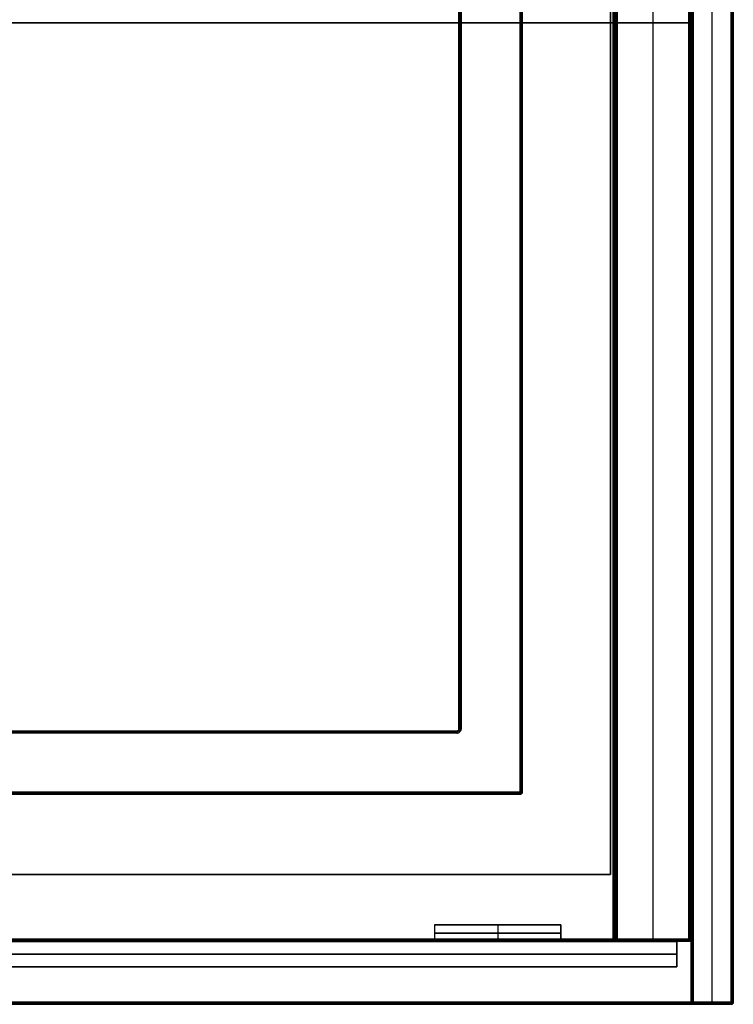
# Model space of a CAD drawing. Header units: millimetres. Extents: x 7375 to 8710, y 0 to 470.
# Tile 11 of 15: x 8540 to 8710, y 0 to 234. Entities that reach past the tile are written whole.
import ezdxf

# ---------------------------------------------------------------- set-up
doc = ezdxf.new("R2010")
doc.units = ezdxf.units.MM
for name, color, linetype, true_color in [('ante', 18, 'Continuous', 0x4c0000), ('ripiani', 18, 'Continuous', 0x4c0000), ('struttura', 18, 'Continuous', 0x4c0000)]:
    doc.layers.add(name, color=color, linetype=linetype, true_color=true_color)

msp = doc.modelspace()

# ---------------------------------------------------------------- linework, layer by layer
at = {"layer": 'ante'}
for p, q in [((8638.61, 18.92, 410.63), (8638.61, 14.92, 410.63)), ((8638.61, 18.92, 410.63), (8668.61, 18.92, 410.63)), ((8653.61, 18.92, 715.63), (8653.61, 14.92, 715.63)), ((8653.61, 18.92, 105.63), (8653.61, 14.92, 105.63)), ((8653.61, 18.92, 105.63), (8653.61, 18.92, 715.63)), ((8668.61, 18.92, 410.63), (8668.61, 14.92, 410.63)), ((8668.61, 16.92, 715.63), (8638.61, 16.92, 715.63)), ((8638.61, 16.92, 715.63), (8638.61, 16.92, 105.63)), ((8638.61, 16.92, 105.63), (8668.61, 16.92, 105.63)), ((8668.61, 16.92, 105.63), (8668.61, 16.92, 715.63)), ((8043.19, 14.92, 410.63), (8696.19, 14.92, 410.63)), ((8638.61, 14.92, 410.63), (8668.61, 14.92, 410.63)), ((8653.61, 14.92, 105.63), (8653.61, 14.92, 715.63)), ((8696.19, 8.92, 410.63), (8696.19, 14.92, 410.63)), ((8696.19, 11.92, 84.13), (8043.19, 11.92, 84.13)), ((8043.19, 11.92, 737.13), (8696.19, 11.92, 737.13)), ((8696.19, 11.92, 737.13), (8696.19, 11.92, 84.13)), ((8043.19, 8.92, 410.63), (8696.19, 8.92, 410.63))]:
    msp.add_line(p, q, dxfattribs=at)
for points in [[(8668.61, 18.92, 715.63), (8653.61, 18.92, 715.63), (8638.61, 18.92, 715.63)], [(8638.61, 18.92, 715.63), (8638.61, 16.92, 715.63), (8638.61, 14.92, 715.63)], [(8638.61, 18.92, 715.63), (8638.61, 18.92, 410.63), (8638.61, 18.92, 105.63)], [(8638.61, 18.92, 105.63), (8638.61, 16.92, 105.63), (8638.61, 14.92, 105.63)], [(8668.61, 18.92, 105.63), (8653.61, 18.92, 105.63), (8638.61, 18.92, 105.63)], [(8668.61, 18.92, 105.63), (8668.61, 18.92, 410.63), (8668.61, 18.92, 715.63)], [(8668.61, 18.92, 715.63), (8668.61, 16.92, 715.63), (8668.61, 14.92, 715.63)], [(8668.61, 14.92, 105.63), (8668.61, 16.92, 105.63), (8668.61, 18.92, 105.63)], [(8043.19, 14.92, 84.13), (8369.69, 14.92, 84.13), (8696.19, 14.92, 84.13)], [(8696.19, 14.92, 737.13), (8369.69, 14.92, 737.13), (8043.19, 14.92, 737.13)], [(8638.61, 14.92, 715.63), (8653.61, 14.92, 715.63), (8668.61, 14.92, 715.63)], [(8638.61, 14.92, 105.63), (8638.61, 14.92, 410.63), (8638.61, 14.92, 715.63)], [(8638.61, 14.92, 105.63), (8653.61, 14.92, 105.63), (8668.61, 14.92, 105.63)], [(8668.61, 14.92, 715.63), (8668.61, 14.92, 410.63), (8668.61, 14.92, 105.63)], [(8696.19, 14.92, 84.13), (8696.19, 11.92, 84.13), (8696.19, 8.92, 84.13)], [(8696.19, 8.92, 737.13), (8696.19, 11.92, 737.13), (8696.19, 14.92, 737.13)], [(8696.19, 14.92, 84.13), (8696.19, 14.92, 410.63), (8696.19, 14.92, 737.13)], [(8696.19, 8.92, 84.13), (8369.69, 8.92, 84.13), (8043.19, 8.92, 84.13)], [(8043.19, 8.92, 737.13), (8369.69, 8.92, 737.13), (8696.19, 8.92, 737.13)], [(8696.19, 8.92, 737.13), (8696.19, 8.92, 410.63), (8696.19, 8.92, 84.13)]]:
    msp.add_open_spline(points, degree=2, dxfattribs=at)
at = {"layer": 'ripiani'}
for p, q in [((8680.42, 30.86, 443.5), (8680.42, 450.86, 443.5)), ((8052.83, 30.86, 443.5), (8680.42, 30.86, 443.5))]:
    msp.add_line(p, q, dxfattribs=at)
for points in [[(8680.42, 30.86, 439.5), (8680.42, 240.86, 439.5), (8680.42, 450.86, 439.5)], [(8680.42, 450.86, 447.5), (8680.42, 240.86, 447.5), (8680.42, 30.86, 447.5)], [(8680.42, 30.86, 439.5), (8366.63, 30.86, 439.5), (8052.83, 30.86, 439.5)], [(8052.83, 30.86, 447.5), (8366.63, 30.86, 447.5), (8680.42, 30.86, 447.5)], [(8680.42, 30.86, 447.5), (8680.42, 30.86, 443.5), (8680.42, 30.86, 439.5)]]:
    msp.add_open_spline(points, degree=2, dxfattribs=at)
at = {"layer": 'struttura'}
for p, q in [((8699.61, 0.5, 410), (8699.61, 469.5, 410)), ((8704.63, 0.5, 740), (8704.63, 469.5, 740)), ((8704.63, 0.5, 80), (8704.63, 469.5, 80)), ((8709.65, 469.5, 410), (8709.65, 0.5, 410)), ((8709.65, 469.5, 745), (8709.65, 0.5, 745)), ((8709.65, 469.5, 75), (8709.65, 0.5, 75)), ((8681.54, 15.5, 401), (8681.54, 451.5, 401)), ((8681.54, 451.5, 89), (8681.54, 15.5, 89)), ((8690.58, 15.5, 722), (8690.58, 451.5, 722)), ((8690.58, 15.5, 80), (8690.58, 451.5, 80)), ((8699.61, 451.5, 401), (8699.61, 15.5, 401)), ((8699.61, 451.5, 731), (8699.61, 15.5, 731)), ((8659.45, 419.5, 40), (8659.45, 50.5, 40)), ((8644.39, 65.5, 40), (8644.39, 404.5, 40)), ((8681.04, 233.5, 98), (8042.15, 233.5, 98)), ((8042.15, 233.5, 80), (8681.04, 233.5, 80)), ((8699.11, 233.5, 740), (8042.15, 233.5, 740)), ((8042.15, 233.5, 722), (8699.11, 233.5, 722)), ((8681.54, 233.5, 80.5), (8681.54, 233.5, 721.5)), ((8681.54, 233.5, 80.5), (8681.54, 233.5, 97.5)), ((8699.11, 233.5, 722), (8682.04, 233.5, 722)), ((8682.04, 233.5, 80), (8699.11, 233.5, 80)), ((8699.61, 233.5, 80.5), (8699.61, 233.5, 721.5)), ((8699.61, 233.5, 722.5), (8699.61, 233.5, 739.5)), ((8643.88, 65, 40), (8042.15, 65, 40)), ((8658.95, 50, 40), (8042.15, 50, 40)), ((8681.04, 15, 89), (8042.15, 15, 89)), ((8699.11, 15, 731), (8042.15, 15, 731)), ((8699.11, 15, 401), (8682.04, 15, 401)), ((8690.58, 15, 721.5), (8690.58, 15, 80.5)), ((8709.15, 0, 745), (8042.15, 0, 745)), ((8709.15, 0, 75), (8042.15, 0, 75)), ((8709.15, 0, 410), (8700.12, 0, 410)), ((8704.63, 0, 739.5), (8704.63, 0, 80.5))]:
    msp.add_line(p, q, dxfattribs=at)
for points in [[(8699.61, 0.5, 739.5), (8699.61, 235, 739.5), (8699.61, 469.5, 739.5)], [(8699.61, 469.5, 80.5), (8699.61, 235, 80.5), (8699.61, 0.5, 80.5)], [(8699.76, 469.5, 739.85), (8699.76, 235, 739.85), (8699.76, 0.5, 739.85)], [(8699.76, 469.5, 80.15), (8699.76, 235, 80.15), (8699.76, 0.5, 80.15)], [(8700.12, 469.5, 740), (8700.12, 235, 740), (8700.12, 0.5, 740)], [(8700.12, 0.5, 80), (8700.12, 235, 80), (8700.12, 469.5, 80)], [(8709.15, 0.5, 740), (8709.15, 235, 740), (8709.15, 469.5, 740)], [(8709.15, 469.5, 80), (8709.15, 235, 80), (8709.15, 0.5, 80)], [(8709.15, 469.5, 750), (8709.15, 235, 750), (8709.15, 0.5, 750)], [(8709.15, 0.5, 740), (8709.15, 235, 740), (8709.15, 469.5, 740)], [(8709.15, 469.5, 80), (8709.15, 235, 80), (8709.15, 0.5, 80)], [(8709.15, 0.5, 70), (8709.15, 235, 70), (8709.15, 469.5, 70)], [(8709.51, 469.5, 739.85), (8709.51, 235, 739.85), (8709.51, 0.5, 739.85)], [(8709.51, 0.5, 80.15), (8709.51, 235, 80.15), (8709.51, 469.5, 80.15)], [(8709.51, 469.5, 749.85), (8709.51, 235, 749.85), (8709.51, 0.5, 749.85)], [(8709.51, 0.5, 740.15), (8709.51, 235, 740.15), (8709.51, 469.5, 740.15)], [(8709.51, 469.5, 79.85), (8709.51, 235, 79.85), (8709.51, 0.5, 79.85)], [(8709.51, 0.5, 70.15), (8709.51, 235, 70.15), (8709.51, 469.5, 70.15)], [(8709.65, 0.5, 80.5), (8709.65, 235, 80.5), (8709.65, 469.5, 80.5)], [(8709.65, 469.5, 739.5), (8709.65, 235, 739.5), (8709.65, 0.5, 739.5)], [(8709.65, 0.5, 740.5), (8709.65, 235, 740.5), (8709.65, 469.5, 740.5)], [(8709.65, 469.5, 749.5), (8709.65, 235, 749.5), (8709.65, 0.5, 749.5)], [(8709.65, 0.5, 70.5), (8709.65, 235, 70.5), (8709.65, 469.5, 70.5)], [(8709.65, 469.5, 79.5), (8709.65, 235, 79.5), (8709.65, 0.5, 79.5)], [(8681.04, 451.5, 98), (8681.04, 233.5, 98), (8681.04, 15.5, 98)], [(8681.04, 15.5, 80), (8681.04, 233.5, 80), (8681.04, 451.5, 80)], [(8681.39, 15.5, 97.85), (8681.39, 233.5, 97.85), (8681.39, 451.5, 97.85)], [(8681.39, 451.5, 80.15), (8681.39, 233.5, 80.15), (8681.39, 15.5, 80.15)], [(8681.54, 15.5, 721.5), (8681.54, 233.5, 721.5), (8681.54, 451.5, 721.5)], [(8681.54, 451.5, 80.5), (8681.54, 233.5, 80.5), (8681.54, 15.5, 80.5)], [(8681.54, 451.5, 97.5), (8681.54, 233.5, 97.5), (8681.54, 15.5, 97.5)], [(8681.54, 15.5, 80.5), (8681.54, 233.5, 80.5), (8681.54, 451.5, 80.5)], [(8681.69, 451.5, 721.85), (8681.69, 233.5, 721.85), (8681.69, 15.5, 721.85)], [(8681.69, 451.5, 80.15), (8681.69, 233.5, 80.15), (8681.69, 15.5, 80.15)], [(8682.04, 451.5, 722), (8682.04, 233.5, 722), (8682.04, 15.5, 722)], [(8682.04, 15.5, 80), (8682.04, 233.5, 80), (8682.04, 451.5, 80)], [(8699.11, 15.5, 722), (8699.11, 233.5, 722), (8699.11, 451.5, 722)], [(8699.11, 451.5, 80), (8699.11, 233.5, 80), (8699.11, 15.5, 80)], [(8699.11, 451.5, 740), (8699.11, 233.5, 740), (8699.11, 15.5, 740)], [(8699.11, 15.5, 722), (8699.11, 233.5, 722), (8699.11, 451.5, 722)], [(8699.47, 451.5, 721.85), (8699.47, 233.5, 721.85), (8699.47, 15.5, 721.85)], [(8699.47, 15.5, 80.15), (8699.47, 233.5, 80.15), (8699.47, 451.5, 80.15)], [(8699.47, 451.5, 739.85), (8699.47, 233.5, 739.85), (8699.47, 15.5, 739.85)], [(8699.47, 15.5, 722.15), (8699.47, 233.5, 722.15), (8699.47, 451.5, 722.15)], [(8699.61, 15.5, 80.5), (8699.61, 233.5, 80.5), (8699.61, 451.5, 80.5)], [(8699.61, 451.5, 721.5), (8699.61, 233.5, 721.5), (8699.61, 15.5, 721.5)], [(8699.61, 15.5, 722.5), (8699.61, 233.5, 722.5), (8699.61, 451.5, 722.5)], [(8699.61, 451.5, 739.5), (8699.61, 233.5, 739.5), (8699.61, 15.5, 739.5)], [(8658.95, 50.5, 10), (8658.95, 235, 10), (8658.95, 419.5, 10)], [(8658.95, 419.5, 70), (8658.95, 235, 70), (8658.95, 50.5, 70)], [(8659.3, 419.5, 10.15), (8659.3, 235, 10.15), (8659.3, 50.5, 10.15)], [(8659.3, 419.5, 69.85), (8659.3, 235, 69.85), (8659.3, 50.5, 69.85)], [(8659.45, 419.5, 69.5), (8659.45, 235, 69.5), (8659.45, 50.5, 69.5)], [(8659.45, 50.5, 10.5), (8659.45, 235, 10.5), (8659.45, 419.5, 10.5)], [(8644.39, 65.5, 69.5), (8644.39, 235, 69.5), (8644.39, 404.5, 69.5)], [(8644.39, 404.5, 10.5), (8644.39, 235, 10.5), (8644.39, 65.5, 10.5)], [(8644.53, 404.5, 10.15), (8644.53, 235, 10.15), (8644.53, 65.5, 10.15)], [(8644.53, 404.5, 69.85), (8644.53, 235, 69.85), (8644.53, 65.5, 69.85)], [(8644.89, 404.5, 10), (8644.89, 235, 10), (8644.89, 65.5, 10)], [(8644.89, 65.5, 70), (8644.89, 235, 70), (8644.89, 404.5, 70)], [(8042.15, 65, 69.5), (8343.02, 65, 69.5), (8643.88, 65, 69.5)], [(8042.15, 65, 10.5), (8343.02, 65, 10.5), (8643.88, 65, 10.5)], [(8643.88, 64.85, 10.15), (8343.02, 64.85, 10.15), (8042.15, 64.85, 10.15)], [(8643.88, 64.85, 69.85), (8343.02, 64.85, 69.85), (8042.15, 64.85, 69.85)], [(8643.88, 64.5, 70), (8343.02, 64.5, 70), (8042.15, 64.5, 70)], [(8643.88, 64.5, 10), (8343.02, 64.5, 10), (8042.15, 64.5, 10)], [(8643.88, 65, 10.5), (8643.88, 65, 40), (8643.88, 65, 69.5)], [(8644.24, 65.15, 69.5), (8644.24, 65.15, 40), (8644.24, 65.15, 10.5)], [(8644.39, 65.5, 10.5), (8644.39, 65.5, 40), (8644.39, 65.5, 69.5)], [(8658.95, 50.5, 10), (8350.55, 50.5, 10), (8042.15, 50.5, 10)], [(8658.95, 50.5, 70), (8350.55, 50.5, 70), (8042.15, 50.5, 70)], [(8658.95, 50.15, 10.15), (8350.55, 50.15, 10.15), (8042.15, 50.15, 10.15)], [(8658.95, 50.15, 69.85), (8350.55, 50.15, 69.85), (8042.15, 50.15, 69.85)], [(8042.15, 50, 10.5), (8350.55, 50, 10.5), (8658.95, 50, 10.5)], [(8042.15, 50, 69.5), (8350.55, 50, 69.5), (8658.95, 50, 69.5)], [(8658.95, 50, 69.5), (8658.95, 50, 40), (8658.95, 50, 10.5)], [(8659.3, 50.15, 69.5), (8659.3, 50.15, 40), (8659.3, 50.15, 10.5)], [(8659.45, 50.5, 69.5), (8659.45, 50.5, 40), (8659.45, 50.5, 10.5)], [(8042.15, 15.5, 98), (8361.6, 15.5, 98), (8681.04, 15.5, 98)], [(8042.15, 15.5, 80), (8361.6, 15.5, 80), (8681.04, 15.5, 80)], [(8042.15, 15.5, 722), (8370.63, 15.5, 722), (8699.11, 15.5, 722)], [(8699.11, 15.5, 740), (8370.63, 15.5, 740), (8042.15, 15.5, 740)], [(8042.15, 15.15, 97.85), (8361.6, 15.15, 97.85), (8681.04, 15.15, 97.85)], [(8681.04, 15.15, 80.15), (8361.6, 15.15, 80.15), (8042.15, 15.15, 80.15)], [(8699.11, 15.15, 722.15), (8370.63, 15.15, 722.15), (8042.15, 15.15, 722.15)], [(8042.15, 15.15, 739.85), (8370.63, 15.15, 739.85), (8699.11, 15.15, 739.85)], [(8042.15, 15, 80.5), (8361.6, 15, 80.5), (8681.04, 15, 80.5)], [(8042.15, 15, 97.5), (8361.6, 15, 97.5), (8681.04, 15, 97.5)], [(8699.11, 15, 722.5), (8370.63, 15, 722.5), (8042.15, 15, 722.5)], [(8042.15, 15, 739.5), (8370.63, 15, 739.5), (8699.11, 15, 739.5)], [(8681.04, 15, 97.5), (8681.04, 15, 89), (8681.04, 15, 80.5)], [(8681.39, 15.15, 97.5), (8681.39, 15.15, 89), (8681.39, 15.15, 80.5)], [(8681.54, 15.5, 80.5), (8681.54, 15.5, 401), (8681.54, 15.5, 721.5)], [(8681.54, 15.5, 97.5), (8681.54, 15.5, 89), (8681.54, 15.5, 80.5)], [(8681.69, 15.15, 80.5), (8681.69, 15.15, 401), (8681.69, 15.15, 721.5)], [(8682.04, 15.5, 722), (8690.58, 15.5, 722), (8699.11, 15.5, 722)], [(8699.11, 15.5, 80), (8690.58, 15.5, 80), (8682.04, 15.5, 80)], [(8699.11, 15.15, 80.15), (8690.58, 15.15, 80.15), (8682.04, 15.15, 80.15)], [(8682.04, 15.15, 721.85), (8690.58, 15.15, 721.85), (8699.11, 15.15, 721.85)], [(8682.04, 15, 80.5), (8690.58, 15, 80.5), (8699.11, 15, 80.5)], [(8699.11, 15, 721.5), (8690.58, 15, 721.5), (8682.04, 15, 721.5)], [(8682.04, 15, 721.5), (8682.04, 15, 401), (8682.04, 15, 80.5)], [(8699.11, 15, 80.5), (8699.11, 15, 401), (8699.11, 15, 721.5)], [(8699.11, 15, 739.5), (8699.11, 15, 731), (8699.11, 15, 722.5)], [(8699.47, 15.15, 721.5), (8699.47, 15.15, 401), (8699.47, 15.15, 80.5)], [(8699.47, 15.15, 739.5), (8699.47, 15.15, 731), (8699.47, 15.15, 722.5)], [(8699.61, 15.5, 721.5), (8699.61, 15.5, 401), (8699.61, 15.5, 80.5)], [(8699.61, 15.5, 739.5), (8699.61, 15.5, 731), (8699.61, 15.5, 722.5)], [(8042.15, 0.5, 750), (8375.65, 0.5, 750), (8709.15, 0.5, 750)], [(8709.15, 0.5, 740), (8375.65, 0.5, 740), (8042.15, 0.5, 740)], [(8042.15, 0.5, 80), (8375.65, 0.5, 80), (8709.15, 0.5, 80)], [(8709.15, 0.5, 70), (8375.65, 0.5, 70), (8042.15, 0.5, 70)], [(8709.15, 0.15, 740.15), (8375.65, 0.15, 740.15), (8042.15, 0.15, 740.15)], [(8042.15, 0.15, 749.85), (8375.65, 0.15, 749.85), (8709.15, 0.15, 749.85)], [(8709.15, 0.15, 70.15), (8375.65, 0.15, 70.15), (8042.15, 0.15, 70.15)], [(8042.15, 0.15, 79.85), (8375.65, 0.15, 79.85), (8709.15, 0.15, 79.85)], [(8042.15, 0, 740.5), (8375.65, 0, 740.5), (8709.15, 0, 740.5)], [(8709.15, 0, 749.5), (8375.65, 0, 749.5), (8042.15, 0, 749.5)], [(8042.15, 0, 70.5), (8375.65, 0, 70.5), (8709.15, 0, 70.5)], [(8042.15, 0, 79.5), (8375.65, 0, 79.5), (8709.15, 0, 79.5)], [(8699.61, 0.5, 80.5), (8699.61, 0.5, 410), (8699.61, 0.5, 739.5)], [(8699.76, 0.15, 80.5), (8699.76, 0.15, 410), (8699.76, 0.15, 739.5)], [(8700.12, 0.5, 740), (8704.63, 0.5, 740), (8709.15, 0.5, 740)], [(8709.15, 0.5, 80), (8704.63, 0.5, 80), (8700.12, 0.5, 80)], [(8709.15, 0.15, 80.15), (8704.63, 0.15, 80.15), (8700.12, 0.15, 80.15)], [(8700.12, 0.15, 739.85), (8704.63, 0.15, 739.85), (8709.15, 0.15, 739.85)], [(8709.15, 0, 739.5), (8704.63, 0, 739.5), (8700.12, 0, 739.5)], [(8700.12, 0, 739.5), (8700.12, 0, 410), (8700.12, 0, 80.5)], [(8709.15, 0, 80.5), (8709.15, 0, 410), (8709.15, 0, 739.5)], [(8709.15, 0, 749.5), (8709.15, 0, 745), (8709.15, 0, 740.5)], [(8709.15, 0, 79.5), (8709.15, 0, 75), (8709.15, 0, 70.5)], [(8709.51, 0.15, 739.5), (8709.51, 0.15, 410), (8709.51, 0.15, 80.5)], [(8709.51, 0.15, 749.5), (8709.51, 0.15, 745), (8709.51, 0.15, 740.5)], [(8709.51, 0.15, 79.5), (8709.51, 0.15, 75), (8709.51, 0.15, 70.5)], [(8709.65, 0.5, 739.5), (8709.65, 0.5, 410), (8709.65, 0.5, 80.5)], [(8709.65, 0.5, 749.5), (8709.65, 0.5, 745), (8709.65, 0.5, 740.5)], [(8709.65, 0.5, 79.5), (8709.65, 0.5, 75), (8709.65, 0.5, 70.5)], [(8700.12, 0, 80.5), (8704.63, 0, 80.5), (8709.15, 0, 80.5)]]:
    msp.add_open_spline(points, degree=2, dxfattribs=at)
at = {"layer": 'struttura', "extrusion": (2.26437e-13, 1, 0)}
msp.add_rational_spline([(8681.04, 233.5, 98), (8681.54, 233.5, 98), (8681.54, 233.5, 97.5)], [1, 0.707106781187, 1], degree=2, dxfattribs=at)
at = {"layer": 'struttura', "extrusion": (-1.13218e-13, 1, -1.13687e-13)}
msp.add_rational_spline([(8681.04, 233.5, 80), (8681.54, 233.5, 80), (8681.54, 233.5, 80.5)], [1, 0.707106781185, 1], degree=2, dxfattribs=at)
at = {"layer": 'struttura', "extrusion": (-1.01897e-10, 1, 1.02204e-10)}
msp.add_rational_spline([(8682.04, 233.5, 722), (8681.54, 233.5, 722), (8681.54, 233.5, 721.5)], [1, 0.707106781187, 1], degree=2, dxfattribs=at)
at = {"layer": 'struttura', "extrusion": (-1.75489e-12, -1, -1.93268e-12)}
msp.add_rational_spline([(8681.54, 233.5, 80.5), (8681.54, 233.5, 80), (8682.04, 233.5, 80)], [1, 0.707106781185, 1], degree=2, dxfattribs=at)
at = {"layer": 'struttura', "extrusion": (5.07785e-11, -1, 5.09885e-11)}
msp.add_rational_spline([(8699.61, 233.5, 721.5), (8699.61, 233.5, 722), (8699.11, 233.5, 722)], [1, 0.707106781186, 1], degree=2, dxfattribs=at)
at = {"layer": 'struttura', "extrusion": (5.21937e-11, 1, -5.21823e-11)}
msp.add_rational_spline([(8699.61, 233.5, 80.5), (8699.61, 233.5, 80), (8699.11, 233.5, 80)], [1, 0.707106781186, 1], degree=2, dxfattribs=at)
at = {"layer": 'struttura', "extrusion": (9.05748e-13, -1, 6.82121e-13)}
msp.add_rational_spline([(8699.61, 233.5, 739.5), (8699.61, 233.5, 740), (8699.11, 233.5, 740)], [1, 0.707106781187, 1], degree=2, dxfattribs=at)
at = {"layer": 'struttura', "extrusion": (-5.06087e-11, -1, 5.07612e-11)}
msp.add_rational_spline([(8699.61, 233.5, 722.5), (8699.61, 233.5, 722), (8699.11, 233.5, 722)], [1, 0.707106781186, 1], degree=2, dxfattribs=at)
at = {"layer": 'struttura'}
for points, weights in [([(8644.39, 65.5, 10.5), (8644.39, 65, 10.5), (8643.88, 65, 10.5)], [0.999999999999, 0.707106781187, 1]), ([(8643.88, 65, 69.5), (8644.39, 65, 69.5), (8644.39, 65.5, 69.5)], [0.999999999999, 0.707106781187, 0.999999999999]), ([(8644.39, 65.5, 40), (8644.39, 65, 40), (8643.88, 65, 40)], [1, 0.707106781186, 1]), ([(8659.45, 50.5, 69.5), (8659.45, 50, 69.5), (8658.95, 50, 69.5)], [1, 0.707106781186, 1]), ([(8658.95, 50, 10.5), (8659.45, 50, 10.5), (8659.45, 50.5, 10.5)], [0.999999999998, 0.707106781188, 1]), ([(8659.45, 50.5, 40), (8659.45, 50, 40), (8658.95, 50, 40)], [1, 0.707106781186, 1]), ([(8681.04, 15, 80.5), (8681.54, 15, 80.5), (8681.54, 15.5, 80.5)], [0.999999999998, 0.707106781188, 0.999999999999]), ([(8681.54, 15.5, 97.5), (8681.54, 15, 97.5), (8681.04, 15, 97.5)], [0.999999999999, 0.707106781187, 1]), ([(8681.04, 15, 89), (8681.54, 15, 89), (8681.54, 15.5, 89)], [1, 0.707106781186, 1]), ([(8681.54, 15.5, 721.5), (8681.54, 15, 721.5), (8682.04, 15, 721.5)], [0.999999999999, 0.707106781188, 0.999999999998]), ([(8681.54, 15.5, 80.5), (8681.54, 15, 80.5), (8682.04, 15, 80.5)], [0.999999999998, 0.707106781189, 0.999999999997]), ([(8682.04, 15, 401), (8681.54, 15, 401), (8681.54, 15.5, 401)], [1, 0.707106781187, 1]), ([(8699.61, 15.5, 80.5), (8699.61, 15, 80.5), (8699.11, 15, 80.5)], [0.999999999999, 0.707106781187, 1]), ([(8699.11, 15, 721.5), (8699.61, 15, 721.5), (8699.61, 15.5, 721.5)], [0.999999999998, 0.707106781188, 0.999999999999]), ([(8699.11, 15, 401), (8699.61, 15, 401), (8699.61, 15.5, 401)], [1, 0.707106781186, 1]), ([(8699.11, 15, 722.5), (8699.61, 15, 722.5), (8699.61, 15.5, 722.5)], [1, 0.707106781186, 0.999999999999]), ([(8699.61, 15.5, 739.5), (8699.61, 15, 739.5), (8699.11, 15, 739.5)], [0.999999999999, 0.707106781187, 1]), ([(8699.11, 15, 731), (8699.61, 15, 731), (8699.61, 15.5, 731)], [1, 0.707106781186, 1]), ([(8699.61, 0.5, 739.5), (8699.61, 0, 739.5), (8700.12, 0, 739.5)], [0.999999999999, 0.707106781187, 1]), ([(8700.12, 0, 80.5), (8699.61, 0, 80.5), (8699.61, 0.5, 80.5)], [0.999999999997, 0.707106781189, 0.999999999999]), ([(8700.12, 0, 410), (8699.61, 0, 410), (8699.61, 0.5, 410)], [1, 0.707106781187, 1]), ([(8709.65, 0.5, 80.5), (8709.65, 0, 80.5), (8709.15, 0, 80.5)], [0.999999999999, 0.707106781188, 0.999999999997]), ([(8709.65, 0.5, 739.5), (8709.65, 0, 739.5), (8709.15, 0, 739.5)], [0.999999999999, 0.707106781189, 0.999999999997]), ([(8709.15, 0, 410), (8709.65, 0, 410), (8709.65, 0.5, 410)], [1, 0.707106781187, 1]), ([(8709.15, 0, 740.5), (8709.65, 0, 740.5), (8709.65, 0.5, 740.5)], [0.999999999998, 0.707106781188, 0.999999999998]), ([(8709.65, 0.5, 749.5), (8709.65, 0, 749.5), (8709.15, 0, 749.5)], [0.999999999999, 0.707106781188, 0.999999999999]), ([(8709.15, 0, 745), (8709.65, 0, 745), (8709.65, 0.5, 745)], [1, 0.707106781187, 1]), ([(8709.15, 0, 70.5), (8709.65, 0, 70.5), (8709.65, 0.5, 70.5)], [0.999999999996, 0.707106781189, 0.999999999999]), ([(8709.65, 0.5, 79.5), (8709.65, 0, 79.5), (8709.15, 0, 79.5)], [0.999999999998, 0.707106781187, 1]), ([(8709.15, 0, 75), (8709.65, 0, 75), (8709.65, 0.5, 75)], [1, 0.707106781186, 1])]:
    msp.add_rational_spline(points, weights, degree=2, dxfattribs=at)
for points, knots in [([(8644.89, 65.5, 10), (8644.89, 65.24, 10), (8644.67, 64.72, 10), (8644.15, 64.5, 10), (8643.88, 64.5, 10)], [0, 0, 0, 0, 0.778971, 1.570786, 1.570786, 1.570786, 1.570786]), ([(8643.88, 64.5, 70), (8644.15, 64.5, 70), (8644.67, 64.72, 70), (8644.89, 65.24, 70), (8644.89, 65.5, 70)], [-1.570786, -1.570786, -1.570786, -1.570786, -0.778971, 0, 0, 0, 0]), ([(8644.53, 65.5, 10.15), (8644.53, 65.33, 10.15), (8644.39, 65, 10.15), (8644.06, 64.85, 10.15), (8643.88, 64.85, 10.15)], [0, 0, 0, 0, 0.778971, 1.570786, 1.570786, 1.570786, 1.570786]), ([(8644.53, 65.5, 69.85), (8644.53, 65.33, 69.85), (8644.39, 65, 69.85), (8644.06, 64.85, 69.85), (8643.88, 64.85, 69.85)], [0, 0, 0, 0, 0.778971, 1.570786, 1.570786, 1.570786, 1.570786])]:
    msp.add_open_spline(points, degree=3, knots=knots, dxfattribs=at)
at = {"layer": 'struttura', "extrusion": (1, -3.63798e-12, -7.27596e-12)}
msp.add_rational_spline([(8643.88, 64.5, 10), (8643.88, 65, 10), (8643.88, 65, 10.5)], [1, 0.707106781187, 1], degree=2, dxfattribs=at)
at = {"layer": 'struttura', "extrusion": (-1, 1.55096e-24, 3.63798e-12)}
msp.add_rational_spline([(8643.88, 65, 69.5), (8643.88, 65, 70), (8643.88, 64.5, 70)], [1, 0.707106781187, 1], degree=2, dxfattribs=at)
at = {"layer": 'struttura', "extrusion": (-0.701086, -0.713077, 4.03005e-12)}
msp.add_rational_spline([(8644.24, 65.15, 10.5), (8644.24, 65.15, 10), (8644.6, 64.8, 10)], [1, 0.707106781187, 1], degree=2, dxfattribs=at)
at = {"layer": 'struttura', "extrusion": (0.701086, 0.713077, 4.86405e-13)}
msp.add_rational_spline([(8644.24, 65.15, 69.5), (8644.24, 65.15, 70), (8644.6, 64.8, 70)], [1, 0.707106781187, 1], degree=2, dxfattribs=at)
at = {"layer": 'struttura', "extrusion": (-2.26437e-13, 1, 2.27374e-13)}
msp.add_rational_spline([(8644.89, 65.5, 10), (8644.39, 65.5, 10), (8644.39, 65.5, 10.5)], [1, 0.707106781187, 1], degree=2, dxfattribs=at)
at = {"layer": 'struttura', "extrusion": (-1.25956e-11, -1, 1.39551e-11)}
msp.add_rational_spline([(8644.39, 65.5, 69.5), (8644.39, 65.5, 70), (8644.89, 65.5, 70)], [1, 0.707106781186, 1], degree=2, dxfattribs=at)
at = {"layer": 'struttura', "extrusion": (-8.5763e-12, -1, 8.02913e-12)}
msp.add_rational_spline([(8659.45, 50.5, 10.5), (8659.45, 50.5, 10), (8658.95, 50.5, 10)], [1, 0.707106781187, 1], degree=2, dxfattribs=at)
at = {"layer": 'struttura', "extrusion": (-9.09993e-12, 1, -1.01608e-11)}
msp.add_rational_spline([(8658.95, 50.5, 70), (8659.45, 50.5, 70), (8659.45, 50.5, 69.5)], [1, 0.707106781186, 0.999999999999], degree=2, dxfattribs=at)
at = {"layer": 'struttura', "extrusion": (-1, 0, 0)}
for points, weights in [([(8658.95, 50.5, 70), (8658.95, 50, 70), (8658.95, 50, 69.5)], [1, 0.707106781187, 1]), ([(8709.15, 0, 79.5), (8709.15, 0, 80), (8709.15, 0.5, 80)], [1, 0.707106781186, 1])]:
    msp.add_rational_spline(points, weights, degree=2, dxfattribs=at)
at = {"layer": 'struttura', "extrusion": (-1, -2.54659e-11, -2.18279e-11)}
msp.add_rational_spline([(8658.95, 50.5, 10), (8658.95, 50, 10), (8658.95, 50, 10.5)], [1, 0.707106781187, 1], degree=2, dxfattribs=at)
at = {"layer": 'struttura', "extrusion": (-4.18139e-14, 0.707107, -0.707107)}
msp.add_rational_spline([(8658.95, 50.15, 10.15), (8659.16, 50.15, 10.15), (8659.3, 50.25, 10.25), (8659.45, 50.36, 10.36), (8659.45, 50.5, 10.5)], [0.853553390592, 0.787291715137, 0.853553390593, 0.788636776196, 0.850917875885], degree=2, knots=[2.659066, 2.659066, 2.659066, 3.494069, 3.494069, 4.312121, 4.312121, 4.312121], dxfattribs=at)
at = {"layer": 'struttura', "extrusion": (-9.55747e-14, -0.707107, -0.707107)}
msp.add_rational_spline([(8658.95, 50.15, 69.85), (8659.16, 50.15, 69.85), (8659.3, 50.25, 69.75), (8659.45, 50.36, 69.64), (8659.45, 50.5, 69.5)], [0.853553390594, 0.787291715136, 0.853553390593, 0.788636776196, 0.850917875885], degree=2, knots=[2.659066, 2.659066, 2.659066, 3.494069, 3.494069, 4.312121, 4.312121, 4.312121], dxfattribs=at)
at = {"layer": 'struttura', "extrusion": (-0.700059, -0.504934, -0.504934)}
msp.add_rational_spline([(8659.24, 50.5, 10.09), (8659.38, 50.2, 10.2), (8659.24, 50.09, 10.5)], [0.93882642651, 0.76828036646, 0.938826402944], degree=2, dxfattribs=at)
at = {"layer": 'struttura', "extrusion": (0.700059, 0.504934, -0.504934)}
for points, weights in [([(8659.24, 50.09, 69.5), (8659.38, 50.2, 69.8), (8659.24, 50.5, 69.91)], [0.93882642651, 0.768280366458, 0.938826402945]), ([(8709.45, 0.09, 739.5), (8709.59, 0.2, 739.8), (8709.45, 0.5, 739.91)], [0.93882642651, 0.768280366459, 0.938826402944]), ([(8709.45, 0.09, 79.5), (8709.59, 0.2, 79.8), (8709.45, 0.5, 79.91)], [0.938826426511, 0.768280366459, 0.938826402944])]:
    msp.add_rational_spline(points, weights, degree=2, dxfattribs=at)
at = {"layer": 'struttura', "extrusion": (2.40589e-13, 1, -2.4869e-13)}
msp.add_rational_spline([(8681.04, 15.5, 98), (8681.54, 15.5, 98), (8681.54, 15.5, 97.5)], [1, 0.707106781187, 1], degree=2, dxfattribs=at)
at = {"layer": 'struttura', "extrusion": (2.79508e-13, 1, 3.73035e-13)}
msp.add_rational_spline([(8681.54, 15.5, 80.5), (8681.54, 15.5, 80), (8681.04, 15.5, 80)], [1, 0.707106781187, 1], degree=2, dxfattribs=at)
at = {"layer": 'struttura', "extrusion": (-1, 3.63798e-12, -1.09139e-11)}
msp.add_rational_spline([(8681.04, 15, 97.5), (8681.04, 15, 98), (8681.04, 15.5, 98)], [1, 0.707106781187, 1], degree=2, dxfattribs=at)
at = {"layer": 'struttura', "extrusion": (-1, -7.27596e-12, 4.91138e-25)}
msp.add_rational_spline([(8681.04, 15.5, 80), (8681.04, 15, 80), (8681.04, 15, 80.5)], [1, 0.707106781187, 1], degree=2, dxfattribs=at)
at = {"layer": 'struttura', "extrusion": (0.705646, 1.22107e-11, -0.708565)}
msp.add_rational_spline([(8681.04, 15, 97.5), (8681.18, 15, 97.64), (8681.29, 15.14, 97.75), (8681.39, 15.29, 97.85), (8681.39, 15.5, 97.85)], [0.850917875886, 0.788636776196, 0.853553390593, 0.787291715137, 0.853553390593], degree=2, knots=[2.301758, 2.301758, 2.301758, 3.119811, 3.119811, 3.954813, 3.954813, 3.954813], dxfattribs=at)
at = {"layer": 'struttura', "extrusion": (-0.705646, -1.22107e-11, -0.708565)}
msp.add_rational_spline([(8681.04, 15, 80.5), (8681.18, 15, 80.36), (8681.29, 15.14, 80.25), (8681.39, 15.29, 80.15), (8681.39, 15.5, 80.15)], [0.850917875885, 0.788636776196, 0.853553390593, 0.787291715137, 0.853553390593], degree=2, knots=[2.301758, 2.301758, 2.301758, 3.119811, 3.119811, 3.954813, 3.954813, 3.954813], dxfattribs=at)
at = {"layer": 'struttura', "extrusion": (-0.50236, -0.702265, -0.504438)}
for points, weights in [([(8681.44, 15.21, 97.5), (8681.34, 15.06, 97.8), (8681.04, 15.21, 97.91)], [0.938826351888, 0.76827499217, 0.938837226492]), ([(8699.52, 15.21, 721.5), (8699.42, 15.06, 721.8), (8699.11, 15.21, 721.91)], [0.938826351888, 0.768280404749, 0.938826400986]), ([(8699.52, 15.21, 739.5), (8699.42, 15.06, 739.8), (8699.11, 15.21, 739.91)], [0.938826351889, 0.768274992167, 0.938837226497]), ([(8709.56, 0.21, 749.5), (8709.46, 0.06, 749.8), (8709.15, 0.21, 749.91)], [0.938826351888, 0.76827499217, 0.938837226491])]:
    msp.add_rational_spline(points, weights, degree=2, dxfattribs=at)
at = {"layer": 'struttura', "extrusion": (0.50236, 0.702265, -0.504438)}
for points, weights in [([(8681.04, 15.21, 80.09), (8681.34, 15.06, 80.2), (8681.44, 15.21, 80.5)], [0.938837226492, 0.768274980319, 0.938826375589]), ([(8699.11, 15.21, 80.09), (8699.42, 15.06, 80.2), (8699.52, 15.21, 80.5)], [0.938826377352, 0.768280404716, 0.938826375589]), ([(8699.11, 15.21, 722.09), (8699.42, 15.06, 722.2), (8699.52, 15.21, 722.5)], [0.938837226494, 0.768274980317, 0.938826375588]), ([(8709.15, 0.21, 80.09), (8709.46, 0.06, 80.2), (8709.56, 0.21, 80.5)], [0.938826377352, 0.768280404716, 0.938826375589]), ([(8709.15, 0.21, 740.09), (8709.46, 0.06, 740.2), (8709.56, 0.21, 740.5)], [0.938837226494, 0.768274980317, 0.938826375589]), ([(8709.15, 0.21, 70.09), (8709.46, 0.06, 70.2), (8709.56, 0.21, 70.5)], [0.938837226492, 0.768274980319, 0.938826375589])]:
    msp.add_rational_spline(points, weights, degree=2, dxfattribs=at)
at = {"layer": 'struttura', "extrusion": (-3.29041e-13, -1, 8.52651e-14)}
msp.add_rational_spline([(8682.04, 15.5, 80), (8681.54, 15.5, 80), (8681.54, 15.5, 80.5)], [1, 0.707106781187, 1], degree=2, dxfattribs=at)
at = {"layer": 'struttura', "extrusion": (-7.07615e-14, 1, -8.88178e-14)}
msp.add_rational_spline([(8682.04, 15.5, 722), (8681.54, 15.5, 722), (8681.54, 15.5, 721.5)], [0.999999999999, 0.707106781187, 1], degree=2, dxfattribs=at)
at = {"layer": 'struttura', "extrusion": (0.50236, 0.504438, -0.702265)}
msp.add_rational_spline([(8681.63, 15.5, 80.21), (8681.74, 15.2, 80.06), (8682.04, 15.09, 80.21)], [0.938826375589, 0.768280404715, 0.938826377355], degree=2, dxfattribs=at)
at = {"layer": 'struttura', "extrusion": (0.50236, -0.702265, -0.504438)}
msp.add_rational_spline([(8682.04, 15.21, 721.91), (8681.74, 15.06, 721.8), (8681.63, 15.21, 721.5)], [0.938826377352, 0.768280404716, 0.938826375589], degree=2, dxfattribs=at)
at = {"layer": 'struttura', "extrusion": (0.705646, -0.708565, 1.20363e-13)}
msp.add_rational_spline([(8681.69, 15.15, 80.5), (8681.69, 15.15, 80.29), (8681.79, 15.25, 80.14), (8681.9, 15.36, 80), (8682.04, 15.5, 80)], [0.853553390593, 0.787291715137, 0.853553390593, 0.788636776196, 0.850917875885], degree=2, knots=[2.659066, 2.659066, 2.659066, 3.494069, 3.494069, 4.312121, 4.312121, 4.312121], dxfattribs=at)
at = {"layer": 'struttura', "extrusion": (0.705646, -6.12953e-12, 0.708565)}
msp.add_rational_spline([(8682.04, 15, 721.5), (8681.9, 15, 721.64), (8681.79, 15.14, 721.75), (8681.69, 15.29, 721.85), (8681.69, 15.5, 721.85)], [0.850917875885, 0.788636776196, 0.853553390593, 0.787291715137, 0.853553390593], degree=2, knots=[2.301758, 2.301758, 2.301758, 3.119811, 3.119811, 3.954813, 3.954813, 3.954813], dxfattribs=at)
at = {"layer": 'struttura', "extrusion": (1, -1.09139e-11, -7.27596e-12)}
msp.add_rational_spline([(8682.04, 15, 80.5), (8682.04, 15, 80), (8682.04, 15.5, 80)], [0.999999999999, 0.707106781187, 0.999999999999], degree=2, dxfattribs=at)
at = {"layer": 'struttura', "extrusion": (1, 1.09139e-11, -1.09139e-11)}
msp.add_rational_spline([(8682.04, 15.5, 722), (8682.04, 15, 722), (8682.04, 15, 721.5)], [0.999999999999, 0.707106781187, 1], degree=2, dxfattribs=at)
at = {"layer": 'struttura', "extrusion": (1, 7.27596e-12, 3.63798e-12)}
msp.add_rational_spline([(8690.58, 15, 80.5), (8690.58, 15, 80), (8690.58, 15.5, 80)], [1, 0.707106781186, 1], degree=2, dxfattribs=at)
at = {"layer": 'struttura', "extrusion": (-1, -7.27596e-12, 1.09139e-11)}
msp.add_rational_spline([(8690.58, 15, 721.5), (8690.58, 15, 722), (8690.58, 15.5, 722)], [1, 0.707106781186, 1], degree=2, dxfattribs=at)
at = {"layer": 'struttura', "extrusion": (1, 0, 0)}
msp.add_rational_spline([(8699.11, 15.5, 80), (8699.11, 15, 80), (8699.11, 15, 80.5)], [0.999999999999, 0.707106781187, 0.999999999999], degree=2, dxfattribs=at)
at = {"layer": 'struttura', "extrusion": (1, 3.63798e-12, -7.27596e-12)}
msp.add_rational_spline([(8699.11, 15.5, 722), (8699.11, 15, 722), (8699.11, 15, 721.5)], [0.999999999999, 0.707106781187, 0.999999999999], degree=2, dxfattribs=at)
at = {"layer": 'struttura', "extrusion": (-1.73366e-13, 1, 2.30926e-13)}
msp.add_rational_spline([(8699.11, 15.5, 80), (8699.61, 15.5, 80), (8699.61, 15.5, 80.5)], [1, 0.707106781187, 1], degree=2, dxfattribs=at)
at = {"layer": 'struttura', "extrusion": (-5.13021e-13, 1, -4.51195e-13)}
msp.add_rational_spline([(8699.61, 15.5, 721.5), (8699.61, 15.5, 722), (8699.11, 15.5, 722)], [1, 0.707106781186, 1], degree=2, dxfattribs=at)
at = {"layer": 'struttura', "extrusion": (0.705646, -7.86919e-13, 0.708565)}
msp.add_rational_spline([(8699.11, 15, 80.5), (8699.26, 15, 80.36), (8699.36, 15.14, 80.25), (8699.47, 15.29, 80.15), (8699.47, 15.5, 80.15)], [0.850917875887, 0.788636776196, 0.853553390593, 0.787291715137, 0.853553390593], degree=2, knots=[2.301758, 2.301758, 2.301758, 3.119811, 3.119811, 3.954813, 3.954813, 3.954813], dxfattribs=at)
at = {"layer": 'struttura', "extrusion": (0.705646, 4.59073e-12, -0.708565)}
msp.add_rational_spline([(8699.11, 15, 721.5), (8699.26, 15, 721.64), (8699.36, 15.14, 721.75), (8699.47, 15.29, 721.85), (8699.47, 15.5, 721.85)], [0.850917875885, 0.788636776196, 0.853553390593, 0.787291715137, 0.853553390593], degree=2, knots=[2.301758, 2.301758, 2.301758, 3.119811, 3.119811, 3.954813, 3.954813, 3.954813], dxfattribs=at)
at = {"layer": 'struttura', "extrusion": (-2.26437e-13, -1, 4.29878e-13)}
msp.add_rational_spline([(8699.11, 15.5, 740), (8699.61, 15.5, 740), (8699.61, 15.5, 739.5)], [0.999999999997, 0.707106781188, 1], degree=2, dxfattribs=at)
at = {"layer": 'struttura', "extrusion": (-4.85778e-12, -1, 4.32365e-12)}
msp.add_rational_spline([(8699.61, 15.5, 722.5), (8699.61, 15.5, 722), (8699.11, 15.5, 722)], [1, 0.707106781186, 1], degree=2, dxfattribs=at)
at = {"layer": 'struttura', "extrusion": (1, 7.27596e-12, 7.27596e-12)}
msp.add_rational_spline([(8699.11, 15, 722.5), (8699.11, 15, 722), (8699.11, 15.5, 722)], [1, 0.707106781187, 1], degree=2, dxfattribs=at)
at = {"layer": 'struttura', "extrusion": (-1, 1.45519e-11, -1.45519e-11)}
msp.add_rational_spline([(8699.11, 15, 739.5), (8699.11, 15, 740), (8699.11, 15.5, 740)], [1, 0.707106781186, 1], degree=2, dxfattribs=at)
at = {"layer": 'struttura', "extrusion": (0.705646, -9.57147e-12, 0.708565)}
msp.add_rational_spline([(8699.11, 15, 722.5), (8699.26, 15, 722.36), (8699.36, 15.14, 722.25), (8699.47, 15.29, 722.15), (8699.47, 15.5, 722.15)], [0.850917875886, 0.788636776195, 0.853553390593, 0.787291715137, 0.853553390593], degree=2, knots=[2.301758, 2.301758, 2.301758, 3.119811, 3.119811, 3.954813, 3.954813, 3.954813], dxfattribs=at)
at = {"layer": 'struttura', "extrusion": (-0.705646, -5.52203e-12, 0.708565)}
msp.add_rational_spline([(8699.11, 15, 739.5), (8699.26, 15, 739.64), (8699.36, 15.14, 739.75), (8699.47, 15.29, 739.85), (8699.47, 15.5, 739.85)], [0.850917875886, 0.788636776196, 0.853553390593, 0.787291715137, 0.853553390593], degree=2, knots=[2.301758, 2.301758, 2.301758, 3.119811, 3.119811, 3.954813, 3.954813, 3.954813], dxfattribs=at)
at = {"layer": 'struttura', "extrusion": (7.40232e-13, -1, 7.15983e-13)}
msp.add_rational_spline([(8699.61, 0.5, 739.5), (8699.61, 0.5, 740), (8700.12, 0.5, 740)], [1, 0.707106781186, 1], degree=2, dxfattribs=at)
at = {"layer": 'struttura', "extrusion": (4.76081e-12, -1, 4.07441e-12)}
msp.add_rational_spline([(8699.61, 0.5, 80.5), (8699.61, 0.5, 80), (8700.12, 0.5, 80)], [1, 0.707106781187, 0.999999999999], degree=2, dxfattribs=at)
at = {"layer": 'struttura', "extrusion": (-1.67634e-13, 0.707107, -0.707107)}
msp.add_rational_spline([(8699.61, 0.5, 80.5), (8699.61, 0.36, 80.36), (8699.76, 0.25, 80.25), (8699.91, 0.15, 80.15), (8700.12, 0.15, 80.15)], [0.850917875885, 0.788636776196, 0.853553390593, 0.787291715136, 0.853553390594], degree=2, knots=[2.301758, 2.301758, 2.301758, 3.119811, 3.119811, 3.954813, 3.954813, 3.954813], dxfattribs=at)
at = {"layer": 'struttura', "extrusion": (9.15254e-13, -0.707107, -0.707107)}
msp.add_rational_spline([(8699.61, 0.5, 739.5), (8699.61, 0.36, 739.64), (8699.76, 0.25, 739.75), (8699.91, 0.15, 739.85), (8700.12, 0.15, 739.85)], [0.850917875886, 0.788636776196, 0.853553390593, 0.787291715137, 0.853553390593], degree=2, knots=[2.301758, 2.301758, 2.301758, 3.119811, 3.119811, 3.954813, 3.954813, 3.954813], dxfattribs=at)
at = {"layer": 'struttura', "extrusion": (0.700059, -0.504934, -0.504934)}
msp.add_rational_spline([(8699.82, 0.5, 80.09), (8699.68, 0.2, 80.2), (8699.82, 0.09, 80.5)], [0.938826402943, 0.76828036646, 0.93882642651], degree=2, dxfattribs=at)
at = {"layer": 'struttura', "extrusion": (0.700059, -0.504934, 0.504934)}
msp.add_rational_spline([(8699.82, 0.09, 739.5), (8699.68, 0.2, 739.8), (8699.82, 0.5, 739.91)], [0.938826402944, 0.768280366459, 0.938826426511], degree=2, dxfattribs=at)
at = {"layer": 'struttura', "extrusion": (-1, 1.55096e-24, -3.63798e-12)}
msp.add_rational_spline([(8700.12, 0.5, 80), (8700.12, 0, 80), (8700.12, 0, 80.5)], [1, 0.707106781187, 1], degree=2, dxfattribs=at)
at = {"layer": 'struttura', "extrusion": (-1, 7.27596e-12, 1.02684e-23)}
msp.add_rational_spline([(8700.12, 0, 739.5), (8700.12, 0, 740), (8700.12, 0.5, 740)], [1, 0.707106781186, 1], degree=2, dxfattribs=at)
at = {"layer": 'struttura', "extrusion": (-1, -3.63798e-12, -3.63798e-12)}
msp.add_rational_spline([(8704.63, 0, 80.5), (8704.63, 0, 80), (8704.63, 0.5, 80)], [1, 0.707106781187, 1], degree=2, dxfattribs=at)
at = {"layer": 'struttura', "extrusion": (-1, -3.63798e-12, 3.63798e-12)}
msp.add_rational_spline([(8704.63, 0, 739.5), (8704.63, 0, 740), (8704.63, 0.5, 740)], [1, 0.707106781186, 1], degree=2, dxfattribs=at)
at = {"layer": 'struttura', "extrusion": (-1, -1.02364e-23, -3.63798e-12)}
msp.add_rational_spline([(8709.15, 0, 80.5), (8709.15, 0, 80), (8709.15, 0.5, 80)], [0.999999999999, 0.707106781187, 0.999999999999], degree=2, dxfattribs=at)
at = {"layer": 'struttura', "extrusion": (-6.04569e-13, -1, 5.13034e-13)}
msp.add_rational_spline([(8709.65, 0.5, 739.5), (8709.65, 0.5, 740), (8709.15, 0.5, 740)], [1, 0.707106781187, 0.999999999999], degree=2, dxfattribs=at)
at = {"layer": 'struttura', "extrusion": (-2.88574e-14, 1, 9.55902e-14)}
msp.add_rational_spline([(8709.15, 0.5, 80), (8709.65, 0.5, 80), (8709.65, 0.5, 80.5)], [1, 0.707106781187, 1], degree=2, dxfattribs=at)
at = {"layer": 'struttura', "extrusion": (1, -1.45519e-11, 7.27596e-12)}
msp.add_rational_spline([(8709.15, 0.5, 740), (8709.15, 0, 740), (8709.15, 0, 739.5)], [1, 0.707106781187, 1], degree=2, dxfattribs=at)
at = {"layer": 'struttura', "extrusion": (-0.705646, -1.23548e-11, -0.708565)}
msp.add_rational_spline([(8709.15, 0, 80.5), (8709.3, 0, 80.36), (8709.4, 0.14, 80.25), (8709.51, 0.29, 80.15), (8709.51, 0.5, 80.15)], [0.850917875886, 0.788636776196, 0.853553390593, 0.787291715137, 0.853553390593], degree=2, knots=[2.301758, 2.301758, 2.301758, 3.119811, 3.119811, 3.954813, 3.954813, 3.954813], dxfattribs=at)
at = {"layer": 'struttura', "extrusion": (-2.71904e-12, 0.707107, 0.707107)}
msp.add_rational_spline([(8709.15, 0.15, 739.85), (8709.36, 0.15, 739.85), (8709.51, 0.25, 739.75), (8709.65, 0.36, 739.64), (8709.65, 0.5, 739.5)], [0.853553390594, 0.787291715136, 0.853553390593, 0.788636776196, 0.850917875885], degree=2, knots=[2.659066, 2.659066, 2.659066, 3.494069, 3.494069, 4.312121, 4.312121, 4.312121], dxfattribs=at)
at = {"layer": 'struttura', "extrusion": (-4.31159e-12, 1, -5.02742e-12)}
msp.add_rational_spline([(8709.15, 0.5, 750), (8709.65, 0.5, 750), (8709.65, 0.5, 749.5)], [1, 0.707106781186, 1], degree=2, dxfattribs=at)
at = {"layer": 'struttura', "extrusion": (-5.16725e-12, -1, 4.22251e-12)}
msp.add_rational_spline([(8709.65, 0.5, 740.5), (8709.65, 0.5, 740), (8709.15, 0.5, 740)], [1, 0.707106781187, 1], degree=2, dxfattribs=at)
at = {"layer": 'struttura', "extrusion": (-1, 3.63798e-12, 1.45519e-11)}
msp.add_rational_spline([(8709.15, 0, 740.5), (8709.15, 0, 740), (8709.15, 0.5, 740)], [1, 0.707106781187, 1], degree=2, dxfattribs=at)
at = {"layer": 'struttura', "extrusion": (-1, 3.63798e-12, -7.27596e-12)}
msp.add_rational_spline([(8709.15, 0, 749.5), (8709.15, 0, 750), (8709.15, 0.5, 750)], [1, 0.707106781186, 1], degree=2, dxfattribs=at)
at = {"layer": 'struttura', "extrusion": (-0.705646, 5.36e-12, -0.708565)}
msp.add_rational_spline([(8709.15, 0, 740.5), (8709.3, 0, 740.36), (8709.4, 0.14, 740.25), (8709.51, 0.29, 740.15), (8709.51, 0.5, 740.15)], [0.850917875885, 0.788636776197, 0.853553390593, 0.787291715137, 0.853553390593], degree=2, knots=[2.301758, 2.301758, 2.301758, 3.119811, 3.119811, 3.954813, 3.954813, 3.954813], dxfattribs=at)
at = {"layer": 'struttura', "extrusion": (-0.705646, -3.10673e-12, 0.708565)}
msp.add_rational_spline([(8709.15, 0, 749.5), (8709.3, 0, 749.64), (8709.4, 0.14, 749.75), (8709.51, 0.29, 749.85), (8709.51, 0.5, 749.85)], [0.850917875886, 0.788636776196, 0.853553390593, 0.787291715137, 0.853553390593], degree=2, knots=[2.301758, 2.301758, 2.301758, 3.119811, 3.119811, 3.954813, 3.954813, 3.954813], dxfattribs=at)
at = {"layer": 'struttura', "extrusion": (-8.2979e-13, -1, 6.98774e-13)}
msp.add_rational_spline([(8709.15, 0.5, 80), (8709.65, 0.5, 80), (8709.65, 0.5, 79.5)], [0.999999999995, 0.707106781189, 1], degree=2, dxfattribs=at)
at = {"layer": 'struttura', "extrusion": (-4.99278e-12, -1, 4.4339e-12)}
msp.add_rational_spline([(8709.65, 0.5, 70.5), (8709.65, 0.5, 70), (8709.15, 0.5, 70)], [1, 0.707106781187, 1], degree=2, dxfattribs=at)
at = {"layer": 'struttura', "extrusion": (-1, -7.27596e-12, -7.27596e-12)}
msp.add_rational_spline([(8709.15, 0, 70.5), (8709.15, 0, 70), (8709.15, 0.5, 70)], [1, 0.707106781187, 1], degree=2, dxfattribs=at)
at = {"layer": 'struttura', "extrusion": (0.705646, -1.31198e-12, 0.708565)}
msp.add_rational_spline([(8709.15, 0, 70.5), (8709.3, 0, 70.36), (8709.4, 0.14, 70.25), (8709.51, 0.29, 70.15), (8709.51, 0.5, 70.15)], [0.850917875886, 0.788636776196, 0.853553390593, 0.787291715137, 0.853553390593], degree=2, knots=[2.301758, 2.301758, 2.301758, 3.119811, 3.119811, 3.954813, 3.954813, 3.954813], dxfattribs=at)
at = {"layer": 'struttura', "extrusion": (1.83123e-13, -0.707107, -0.707107)}
msp.add_rational_spline([(8709.15, 0.15, 79.85), (8709.36, 0.15, 79.85), (8709.51, 0.25, 79.75), (8709.65, 0.36, 79.64), (8709.65, 0.5, 79.5)], [0.853553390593, 0.787291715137, 0.853553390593, 0.788636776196, 0.850917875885], degree=2, knots=[2.659066, 2.659066, 2.659066, 3.494069, 3.494069, 4.312121, 4.312121, 4.312121], dxfattribs=at)

doc.saveas('drawing.dxf')
